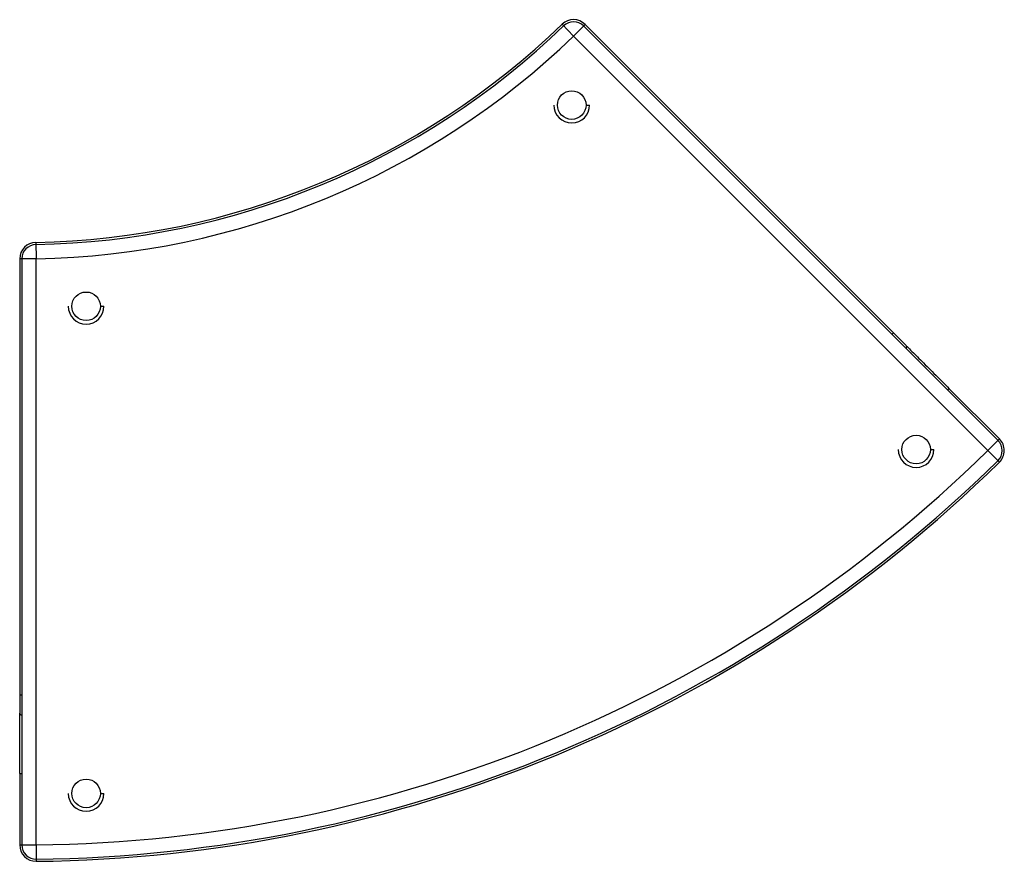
# Paper-space layout '_Bottom' of a CAD drawing. Header units: millimetres. Extents: x -93 to 1285, y -777 to 401.
import ezdxf

# ---------------------------------------------------------------- set-up
doc = ezdxf.new("R2010")
doc.units = ezdxf.units.MM

psp = doc.layouts.new('_Bottom')

# ---------------------------------------------------------------- linework, layer by layer
at = {"color": 7, "linetype": 'Continuous', "lineweight": 25}
for p, q in [((682.2, 378.1), (666.3, 394.6)), ((698.5, 394.3), (682.2, 378.1)), ((1276.3, -187.7), (696.4, 392.2)), ((1147.6, -54.8), (698.5, 394.3)), ((682.2, 378.1), (1262.1, -201.8)), ((699.7, 281.6), (704.7, 281.6)), ((-70.4, 89.5), (-70, 66.5)), ((-93, 66.5), (-93, -568.7)), ((-70, 66.5), (-93, 66.5)), ((-90, 66.5), (-90, -753.6)), ((-70, -753.6), (-70, 66.5)), ((20, 0), (25, 0)), ((1130, -37.1), (1127.8, -39.3)), ((1278.4, -185.6), (1207.7, -114.9)), ((1278.4, -185.6), (1262.1, -201.8)), ((1181.7, -200.4), (1186.7, -200.4)), ((1262.1, -201.8), (1278.2, -218.3)), ((-93, -543.7), (-90, -543.7)), ((-93, -653.7), (-93, -753.6)), ((20, -681.6), (25, -681.6)), ((-93, -753.6), (-70, -753.6)), ((-70, -753.6), (-69.8, -776.6))]:
    psp.add_line(p, q, dxfattribs=at)
for centre in [(679.7, 281.6), (0, 0), (1161.7, -200.4), (0, -681.6)]:
    psp.add_circle(centre, 20, dxfattribs=at)
for centre, radius, start, end in [((682.2, 378.1), 23, 45, 133.9697), ((-90, 1178.6), 1089.3, 271.0303, 313.9697), ((-90, 1178.6), 1092.3, 271.0303, 313.9697), ((682.2, 378.1), 20, 45, 133.9697), ((-90, 1178.6), 1112.3, 271.0303, 313.9697), ((679.7, 281.6), 25, 180, 0), ((-70, 66.5), 23, 91.0303, 180), ((-70, 66.5), 20, 91.0303, 180), ((0, 0), 25, 180, 0), ((1145.5, -56.9), 3, 315, 45), ((1262.1, -201.8), 20, 314.407, 45), ((1262.1, -201.8), 23, 314.407, 45), ((-90, 1178.6), 1932.3, 270.593, 314.407), ((1161.7, -200.4), 25, 180, 0), ((-90, 1178.6), 1952.3, 270.593, 314.407), ((-90, 1178.6), 1955.3, 270.593, 314.407), ((-90, -568.7), 3, 180, 270), ((0, -681.6), 25, 180, 0), ((-70, -753.6), 23, 180, 270), ((-70, -753.6), 20, 180, 270.593), ((-70, -753.6), 23, 270, 270.593)]:
    psp.add_arc(centre, radius, start, end, dxfattribs=at)
for points, knots in [([(1147.9, -55.1), (1149.9, -57.1), (1154.4, -61.6), (1161.7, -68.9), (1170.2, -77.4), (1179.4, -86.5), (1189, -96.2), (1198.5, -105.7), (1204.7, -111.9), (1207.7, -114.9)], [0, 0, 0, 0, 0.107913, 0.242152, 0.375194, 0.5382, 0.697184, 0.85144, 1, 1, 1, 1]), ([(-93, -653.7), (-93, -649.4), (-93, -640.6), (-93, -627.3), (-93, -613.6), (-93, -600.6), (-93, -588.6), (-93, -578.3), (-93, -571.9), (-93, -569.1)], [0, 0, 0, 0, 0.14856, 0.302816, 0.4618, 0.624806, 0.757848, 0.892087, 1, 1, 1, 1])]:
    psp.add_open_spline(points, degree=3, knots=knots, dxfattribs=at)
for points in [[(1207.7, -114.9), (1207.7, -115), (1207.6, -115), (1207.2, -115.5), (1206.5, -116.2), (1205.9, -116.8), (1205.6, -117.1)], [(-93, -653.7), (-93, -653.7), (-92.9, -653.7), (-92.2, -653.7), (-91.2, -653.7), (-90.4, -653.7), (-90, -653.7)]]:
    psp.add_open_spline(points, degree=3, dxfattribs=at)

doc.saveas('drawing.dxf')
